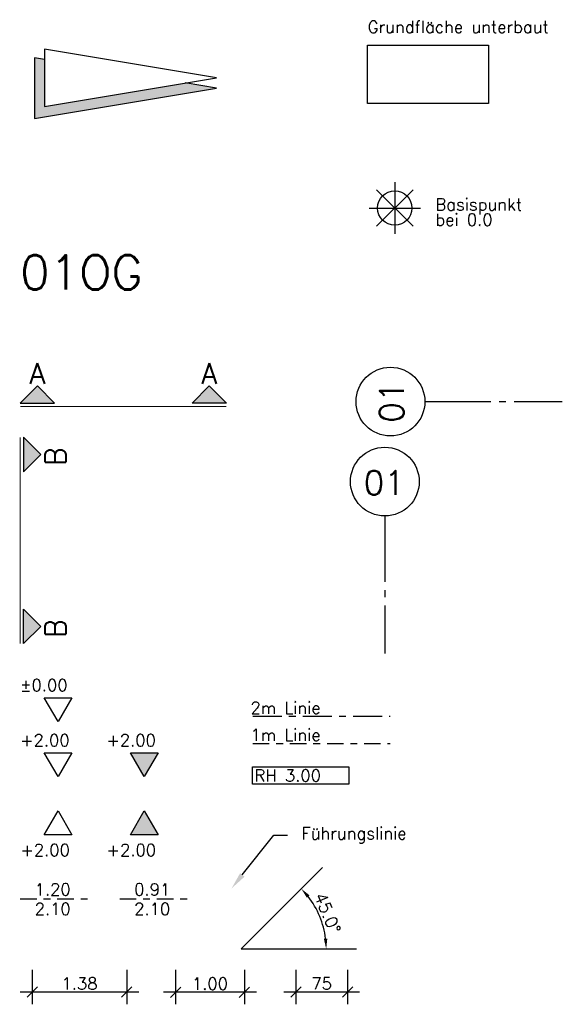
# Model space of a CAD drawing. Extents: x -17.5 to -9.5, y -3.2 to 25.3.
# Tile 2 of 2: x -17.4 to -9.5, y 10.9 to 25.3. Entities that reach past the tile are written whole.
import ezdxf
from ezdxf import colors
from ezdxf.entities.mleader import LeaderData, LeaderLine
from ezdxf.math import Vec2, Vec3

# ---------------------------------------------------------------- set-up
doc = ezdxf.new("R2010")
doc.units = 0
doc.header["$PDMODE"] = 35
doc.header["$PDSIZE"] = -10
for name, pattern in [('ACAD_ISO02W100', [15, 12, -3]), ('ACAD_ISO04W100', [30, 24, -3, 0, -3]), ('ACAD_ISO10W100', [18.5, 12, -3, 0.5, -3])]:
    doc.linetypes.add(name, pattern=pattern)
doc.layers.get('0').update_dxf_attribs({"linetype": 'CONTINUOUS'})
doc.layers.get('Defpoints').update_dxf_attribs({"linetype": 'CONTINUOUS'})
for name, color, linetype in [('A_ACHSE', 8, 'ACAD_ISO10W100'), ('A_BEMASZUNG', 9, 'CONTINUOUS'), ('A_GRUNDFLAECHE_UNTERBAUT', 7, 'CONTINUOUS'), ('A_NORDPFEIL', 7, 'CONTINUOUS'), ('A_SCHNITT', 7, 'ACAD_ISO10W100')]:
    doc.layers.add(name, color=color, linetype=linetype)
doc.layers.add('A_KONSTRUKTIONSLINIEN', color=7, linetype='CONTINUOUS', plot=False)
doc.styles.add('Romans', font='romans.shx')
doc.dimstyles.new('Bem_100_cm', dxfattribs={"dimscale": 0.05, "dimtxt": 3.5, "dimasz": 3, "dimexe": 3.5, "dimexo": 5, "dimgap": 0.75, "dimtad": 1, "dimdec": 0, "dimrnd": 0.005, "dimzin": 4, "dimdsep": 46, "dimtxsty": 'Romans', "dimblk": 'OBLIQUE', "dimcen": 2.5, "dimdle": 3.5, "dimclrd": 256, "dimclre": 256, "dimclrt": 256, "dimadec": 1, "dimazin": 0, "dimtfac": 5, "dimtdec": 0, "dimtix": 1, "dimtmove": 2, "dimatfit": 2, "dimfxl": 6.5, "dimfxlon": 1, "dimtolj": 1, "dimlwd": -1, "dimlwe": -1, "dimarcsym": 0})
doc.dimstyles.new('Bem_100_m', dxfattribs={"dimscale": 0.05, "dimtxt": 3.5, "dimasz": 3, "dimexe": 3.5, "dimexo": 5, "dimgap": 0.75, "dimtad": 1, "dimrnd": 0.0005, "dimzin": 4, "dimdsep": 46, "dimtxsty": 'Romans', "dimblk": 'OBLIQUE', "dimcen": 2.5, "dimdle": 3.5, "dimclrd": 256, "dimclre": 256, "dimclrt": 256, "dimadec": 1, "dimazin": 0, "dimtfac": 5, "dimtix": 1, "dimtmove": 2, "dimatfit": 2, "dimfxl": 6.5, "dimfxlon": 1, "dimtolj": 1, "dimlwd": -1, "dimlwe": -1, "dimarcsym": 0})
doc.dimstyles.new('Winkel_m', dxfattribs={"dimscale": 0.05, "dimtxt": 3.5, "dimasz": 3, "dimexe": 3.5, "dimexo": 5, "dimgap": 0.75, "dimtad": 1, "dimrnd": 0.0005, "dimzin": 4, "dimdsep": 46, "dimtxsty": 'Romans', "dimcen": 2.5, "dimdle": 3.5, "dimclrd": 256, "dimclre": 256, "dimclrt": 256, "dimadec": 1, "dimazin": 0, "dimtfac": 5, "dimtix": 1, "dimtmove": 2, "dimatfit": 2, "dimfxl": 6.5, "dimfxlon": 1, "dimtolj": 1, "dimlwd": -1, "dimlwe": -1, "dimarcsym": 0})

# ---------------------------------------------------------------- blocks, each defined once
blk = doc.blocks.new('Nordpfeil')
at = {"lineweight": 25}
blk.add_hatch(color=256, dxfattribs=at).paths.add_polyline_path([(4.42, 26.5), (3.66, 21.94), (7.06, 1.5), (0.25, 1.5), (0, 0), (8.83, 0)])
for p, q in [((2.9, 26.5), (-1.27, 1.5)), ((7.06, 1.5), (2.9, 26.5)), ((4.42, 26.5), (3.66, 21.94)), ((8.83, 0), (4.42, 26.5)), ((-1.27, 1.5), (7.06, 1.5)), ((0.25, 1.5), (0, 0)), ((0, 0), (8.83, 0))]:
    blk.add_line(p, q, dxfattribs=at)
blk = doc.blocks.new('Kote0.00')
at = {"flags": 128}
blk.add_lwpolyline([(-0.2, 0.346), (0.2, 0.346), (0, 0)], close=True, dxfattribs=at)
at = {"style": 'Romans'}
blk.add_attdef('HÖHENKOTE', (-0.551, 0.44), '', height=0.2, dxfattribs=at)
blk = doc.blocks.new('Kote_o')
at = {"flags": 128}
blk.add_lwpolyline([(-0.2, 0.346), (0.2, 0.346), (0, 0)], close=True, dxfattribs=at)
at = {"style": 'Romans'}
blk.add_attdef('HÖHENKOTE', (-0.551, 0.44), '', height=0.2, dxfattribs=at)
blk = doc.blocks.new('Kote_o_roh')
blk.add_hatch(color=256).paths.add_polyline_path([(0.2, 0.346), (-0.2, 0.346), (0, 0)])
at = {"flags": 128}
blk.add_lwpolyline([(-0.2, 0.346), (0.2, 0.346), (0, 0)], close=True, dxfattribs=at)
at = {"style": 'Romans'}
blk.add_attdef('HÖHENKOTE', (-0.551, 0.44), '', height=0.2, dxfattribs=at)
blk = doc.blocks.new('Kote_u')
at = {"flags": 128}
blk.add_lwpolyline([(0.2, -0.346), (-0.2, -0.346), (0, 0)], close=True, dxfattribs=at)
at = {"style": 'Romans'}
blk.add_attdef('HÖHENKOTE', (-0.549, -0.657), '', height=0.2, dxfattribs=at)
blk = doc.blocks.new('Kote_u_roh')
blk.add_hatch(color=256).paths.add_polyline_path([(0, 0), (-0.2, -0.346), (0.2, -0.346)])
at = {"flags": 128}
blk.add_lwpolyline([(0.2, -0.346), (-0.2, -0.346), (0, 0)], close=True, dxfattribs=at)
at = {"style": 'Romans'}
blk.add_attdef('HÖHENKOTE', (-0.549, -0.657), '', height=0.2, dxfattribs=at)
blk = doc.blocks.new('_Oblique')
at = {"color": 0, "linetype": 'ByBlock', "lineweight": -2}
blk.add_line((-0.5, -0.5), (0.5, 0.5), dxfattribs=at)
blk = doc.blocks.new('*D21')
at = {"layer": 'A_BEMASZUNG', "transparency": 16777216}
for p, q in [((-17.257, 11.439), (-17.257, 10.939)), ((-15.882, 11.439), (-15.882, 10.939)), ((-15.707, 11.114), (-17.432, 11.114))]:
    blk.add_line(p, q, dxfattribs=at)
at = {"layer": 'Defpoints', "color": 0, "transparency": 16777216}
for p in [(-17.257, 12.35), (-15.882, 12.35), (-17.257, 11.114)]:
    blk.add_point(p, dxfattribs=at)
at = {"layer": 'A_BEMASZUNG', "transparency": 16777216, "xscale": 0.15, "yscale": 0.15, "zscale": 0.15, "rotation": 180}
blk.add_blockref('_Oblique', (-17.257, 11.114), dxfattribs=at)
at = {"layer": 'A_BEMASZUNG', "transparency": 16777216, "xscale": 0.15, "yscale": 0.15, "zscale": 0.15}
blk.add_blockref('_Oblique', (-15.882, 11.114), dxfattribs=at)
at = {"layer": 'A_BEMASZUNG', "transparency": 16777216, "insert": (-16.569, 11.239), "char_height": 0.175, "attachment_point": 5, "style": 'Romans'}
blk.add_mtext('\\A1;1.38', dxfattribs=at)
blk = doc.blocks.new('2m Linie')
at = {"linetype": 'ACAD_ISO10W100', "ltscale": 0.035}
blk.add_line((0, 0), (2, 0), dxfattribs=at)
at = {"style": 'Romans'}
blk.add_attdef('METERLINIEN', (-0.034, 0.035), '', height=0.175, dxfattribs=at)
blk = doc.blocks.new('1m Linie')
at = {"linetype": 'ACAD_ISO10W100', "ltscale": 0.02}
blk.add_line((0, 0), (2, 0), dxfattribs=at)
at = {"style": 'Romans'}
blk.add_attdef('METERLINIEN', (-0.034, 0.035), '', height=0.175, dxfattribs=at)
blk = doc.blocks.new('Raumhöhe')
blk.add_lwpolyline([(0, 0.25), (1.4, 0.25), (1.4, 0), (0, 0)], close=True)
at = {"style": 'Romans'}
blk.add_attdef('RAUMHÖHE', (0.028, 0.037), '', height=0.175, dxfattribs=at)
blk = doc.blocks.new('*D22')
at = {"layer": 'A_BEMASZUNG', "transparency": 16777216}
for p, q in [((-15.171, 11.437), (-15.171, 10.937)), ((-14.171, 11.437), (-14.171, 10.937)), ((-13.996, 11.112), (-15.346, 11.112))]:
    blk.add_line(p, q, dxfattribs=at)
at = {"layer": 'Defpoints', "color": 0, "transparency": 16777216}
for p in [(-15.171, 11.736), (-14.171, 11.736), (-15.171, 11.112)]:
    blk.add_point(p, dxfattribs=at)
at = {"layer": 'A_BEMASZUNG', "transparency": 16777216, "xscale": 0.15, "yscale": 0.15, "zscale": 0.15, "rotation": 180}
blk.add_blockref('_Oblique', (-15.171, 11.112), dxfattribs=at)
at = {"layer": 'A_BEMASZUNG', "transparency": 16777216, "xscale": 0.15, "yscale": 0.15, "zscale": 0.15}
blk.add_blockref('_Oblique', (-14.171, 11.112), dxfattribs=at)
at = {"layer": 'A_BEMASZUNG', "transparency": 16777216, "insert": (-14.671, 11.237), "char_height": 0.175, "attachment_point": 5, "style": 'Romans'}
blk.add_mtext('\\A1;1.00', dxfattribs=at)
blk = doc.blocks.new('*D25')
at = {"layer": 'A_BEMASZUNG', "transparency": 16777216}
for p, q in [((-13.42, 11.439), (-13.42, 10.939)), ((-12.67, 11.439), (-12.67, 10.939)), ((-12.495, 11.114), (-13.595, 11.114))]:
    blk.add_line(p, q, dxfattribs=at)
at = {"layer": 'Defpoints', "color": 0, "transparency": 16777216}
for p in [(-13.42, 11.738), (-12.67, 11.738), (-13.42, 11.114)]:
    blk.add_point(p, dxfattribs=at)
at = {"layer": 'A_BEMASZUNG', "transparency": 16777216, "xscale": 0.15, "yscale": 0.15, "zscale": 0.15, "rotation": 180}
blk.add_blockref('_Oblique', (-13.42, 11.114), dxfattribs=at)
at = {"layer": 'A_BEMASZUNG', "transparency": 16777216, "xscale": 0.15, "yscale": 0.15, "zscale": 0.15}
blk.add_blockref('_Oblique', (-12.67, 11.114), dxfattribs=at)
at = {"layer": 'A_BEMASZUNG', "transparency": 16777216, "insert": (-13.045, 11.239), "char_height": 0.175, "attachment_point": 5, "style": 'Romans'}
blk.add_mtext('\\A1;75 ', dxfattribs=at)
blk = doc.blocks.new('Achse')
blk.add_circle((0, 0.5), 0.5)
at = {"style": 'Romans'}
blk.add_attdef('ACHSE', (-0.308, 0.308), '', height=0.35, dxfattribs=at)
blk = doc.blocks.new('Nullpunkt')
for p, q in [((0, 0.375), (0, -0.375)), ((-0.265, -0.265), (0.265, 0.265)), ((0.265, -0.265), (-0.265, 0.265)), ((-0.375, 0), (0.375, 0))]:
    blk.add_line(p, q)
blk.add_circle((0, 0), 0.25)
blk = doc.blocks.new('Achse_V')
blk.add_circle((-0.5, 0), 0.5)
at = {"style": 'Romans'}
blk.add_attdef('ACHSE', (-0.308, -0.308), '', height=0.35, rotation=90, dxfattribs=at)
blk = doc.blocks.new('*D44')
at = {"layer": 'A_BEMASZUNG', "transparency": 16777216}
blk.add_line((-13.219, 12.741), (-13.342, 12.617), dxfattribs=at)
blk.add_arc((-14.218, 11.742), 1.238, 6.9468, 38.0532, dxfattribs=at)
for points in [[(-13.262, 12.488), (-13.224, 12.522), (-13.342, 12.617)], [(-12.964, 11.893), (-13.014, 11.89), (-12.98, 11.742)]]:
    blk.add_solid(points, dxfattribs=at)
at = {"layer": 'Defpoints', "color": 0, "transparency": 16777216}
for p in [(-13.511, 12.449), (-13.022, 12.062), (-14.218, 11.742), (-14.218, 11.742), (-12.54, 11.742)]:
    blk.add_point(p, dxfattribs=at)
at = {"layer": 'A_BEMASZUNG', "transparency": 16777216, "insert": (-12.959, 12.264), "char_height": 0.175, "attachment_point": 5, "rotation": 292.5, "style": 'Romans'}
blk.add_mtext('\\A1;45.0°', dxfattribs=at)

msp = doc.modelspace()

# ---------------------------------------------------------------- hatches: boundary and pattern name
at = {"layer": 'A_SCHNITT'}
for points in [[(-17.432, 19.681), (-16.932, 19.681), (-17.182, 19.931)], [(-14.682, 19.931), (-14.932, 19.681), (-14.432, 19.681)], [(-17.382, 19.183), (-17.382, 18.683), (-17.132, 18.933)], [(-17.132, 16.433), (-17.382, 16.683), (-17.382, 16.183)]]:
    msp.add_hatch(color=256, dxfattribs=at).paths.add_polyline_path(points)

# ---------------------------------------------------------------- linework, layer by layer
at = {"layer": 'A_ACHSE', "linetype": 'ACAD_ISO04W100', "ltscale": 0.04}
for p, q in [((-11.545, 19.702), (-9.545, 19.702)), ((-12.127, 18.039), (-12.127, 16.039))]:
    msp.add_line(p, q, dxfattribs=at)
at = {"layer": 'A_BEMASZUNG'}
for q in [(-13.032, 12.928), (-12.54, 11.742)]:
    msp.add_line((-14.218, 11.742), q, dxfattribs=at)
at = {"layer": 'A_BEMASZUNG', "linetype": 'ACAD_ISO10W100', "ltscale": 0.02}
for p, q in [((-17.432, 12.472), (-16.432, 12.472)), ((-15.984, 12.471), (-14.984, 12.471))]:
    msp.add_line(p, q, dxfattribs=at)
at = {"layer": 'A_GRUNDFLAECHE_UNTERBAUT'}
msp.add_lwpolyline([(-12.379, 24.884), (-10.617, 24.884), (-10.617, 24.038), (-12.379, 24.038)], close=True, dxfattribs=at)
at = {"layer": 'A_SCHNITT', "flags": 128}
for points in [[(-17.432, 19.681), (-16.932, 19.681), (-17.182, 19.931)], [(-14.432, 19.681), (-14.932, 19.681), (-14.682, 19.931)], [(-17.382, 19.183), (-17.382, 18.683), (-17.132, 18.933)], [(-17.382, 16.183), (-17.382, 16.683), (-17.132, 16.433)]]:
    msp.add_lwpolyline(points, close=True, dxfattribs=at)
at = {"layer": 'A_SCHNITT', "ltscale": 0.05, "const_width": 0.015, "flags": 128}
for points in [[(-17.432, 19.631), (-14.432, 19.631)], [(-17.432, 19.183), (-17.432, 16.183)]]:
    msp.add_lwpolyline(points, dxfattribs=at)

# ---------------------------------------------------------------- block references
at = {"layer": 'A_ACHSE', "linetype": 'Continuous'}
for name, p in [('Achse_V', (-11.545, 19.702)), ('Achse', (-12.127, 18.039))]:
    msp.add_blockref(name, p, dxfattribs=at).add_auto_attribs({'ACHSE': '01'})
at = {"layer": 'A_BEMASZUNG'}
ref = msp.add_blockref('Kote0.00', (-16.881, 15.049), dxfattribs=at)
ref.add_attrib('HÖHENKOTE', '%%p0.00 ', (-17.432, 15.49), dxfattribs={"layer": '0', "height": 0.175, "style": 'Romans'})
for name, p, values in [('2m Linie', (-14.048, 15.126), {'METERLINIEN': '2m Linie'}), ('1m Linie', (-14.048, 14.732), {'METERLINIEN': '1m Linie'}), ('Raumhöhe', (-14.051, 14.14), {'RAUMHÖHE': 'RH 3.00'})]:
    msp.add_blockref(name, p, dxfattribs=at).add_auto_attribs(values)
ref = msp.add_blockref('Kote_o', (-16.881, 14.249), dxfattribs=at)
ref.add_attrib('HÖHENKOTE', '+2.00', (-17.432, 14.69), dxfattribs={"layer": '0', "height": 0.175, "style": 'Romans'})
ref = msp.add_blockref('Kote_o_roh', (-15.627, 14.249), dxfattribs=at)
ref.add_attrib('HÖHENKOTE', '+2.00', (-16.178, 14.69), dxfattribs={"layer": '0', "height": 0.175, "style": 'Romans'})
ref = msp.add_blockref('Kote_u', (-16.881, 13.749), dxfattribs=at)
ref.add_attrib('HÖHENKOTE', '+2.00', (-17.429, 13.092), dxfattribs={"layer": '0', "height": 0.175, "style": 'Romans'})
ref = msp.add_blockref('Kote_u_roh', (-15.627, 13.749), dxfattribs=at)
ref.add_attrib('HÖHENKOTE', '+2.00', (-16.175, 13.092), dxfattribs={"layer": '0', "height": 0.175, "style": 'Romans'})
at = {"layer": 'A_KONSTRUKTIONSLINIEN'}
msp.add_blockref('Nullpunkt', (-11.982, 22.517), dxfattribs=at)
at = {"layer": 'A_NORDPFEIL', "xscale": 0.1000000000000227, "yscale": 0.1000000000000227, "zscale": 0.1000000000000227, "rotation": 270}
msp.add_blockref('Nordpfeil', (-17.226, 24.702), dxfattribs=at)

# ---------------------------------------------------------------- texts
at = {"layer": 'A_BEMASZUNG', "linetype": 'ACAD_ISO02W100', "style": 'Romans'}
msp.add_text('01OG', height=0.5, dxfattribs=at).set_placement((-17.432, 21.331))
at = {"layer": 'A_BEMASZUNG', "style": 'Romans'}
for s, p in [('1.20', (-17.222, 12.52)), ('0.91', (-15.774, 12.52)), ('2.10', (-17.222, 12.237)), ('2.10', (-15.774, 12.236))]:
    msp.add_text(s, height=0.175, dxfattribs=at).set_placement(p)
at = {"layer": 'A_GRUNDFLAECHE_UNTERBAUT', "style": 'Romans'}
msp.add_text('Grundfläche unterbaut', height=0.175, dxfattribs=at).set_placement((-12.376, 25.063))
at = {"layer": 'A_KONSTRUKTIONSLINIEN', "style": 'Romans'}
for s, p in [('Basispunkt', (-11.392, 22.483)), ('bei 0.0', (-11.392, 22.26))]:
    msp.add_text(s, height=0.175, dxfattribs=at).set_placement(p)
at = {"layer": 'A_SCHNITT', "style": 'Romans'}
for p in [(-17.299, 19.961), (-14.799, 19.961)]:
    msp.add_text('A', height=0.3, dxfattribs=at).set_placement(p)
for p in [(-16.768, 18.768), (-16.768, 16.268)]:
    msp.add_text('B', height=0.3, rotation=90, dxfattribs=at).set_placement(p)

# ---------------------------------------------------------------- dimensions: what is measured, and where the dimension line sits
at = {"layer": 'A_BEMASZUNG'}
dim = msp.add_angular_dim_2l(base=(-13.022, 12.062), line1=((-14.218, 11.742), (-12.54, 11.742)), line2=((-14.218, 11.742), (-13.511, 12.449)), dimstyle='Winkel_m', dxfattribs=at)
dim.commit()
dim.dimension.update_dxf_attribs({"geometry": '*D44', "text_midpoint": (-12.959, 12.264)})
for base, p1, p2, dimstyle, picture, middle in [((-17.256913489, 11.113709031), (-15.881913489, 12.349730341), (-17.256913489, 12.349730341), 'Bem_100_m', '*D21', (-16.569413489, 11.238709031)), ((-13.42, 11.114), (-12.67, 11.738), (-13.42, 11.738), 'Bem_100_cm', '*D25', (-13.045, 11.239))]:
    dim = msp.add_linear_dim(base=base, p1=p1, p2=p2, dimstyle=dimstyle, dxfattribs=at)
    dim.commit()
    dim.dimension.update_dxf_attribs({"geometry": picture, "text_midpoint": middle})
dim = msp.add_linear_dim(base=(-15.171, 11.112), p1=(-14.171, 11.736), p2=(-15.171, 11.736), dimstyle='Bem_100_m', override={"dimdec": 2}, dxfattribs=at)
dim.commit()
dim.dimension.update_dxf_attribs({"geometry": '*D22', "text_midpoint": (-14.671, 11.237)})

# ---------------------------------------------------------------- leaders
ml = msp.add_multileader_mtext('Standard', dxfattribs=at)
ml.set_content('Führungslinie', color=256, style='Romans')
ml.set_leader_properties()
ml.build(insert=Vec2(0, 0))
ml.multileader.update_dxf_attribs({"text_right_attachment_type": 6, "dogleg_length": 0.2, "arrow_head_size": 0.25})
ctx = ml.context
ctx.base_point, ctx.char_height, ctx.arrow_head_size, ctx.landing_gap_size, ctx.plane_origin = Vec3(-13.542, 13.395), 0.175, 0.25, 0.2, Vec3(-14.356, 12.623)
ctx.right_attachment = 6
notes = []
notes.append((ctx, [(0, (1, 1, 0), (-13.742, 13.395), (1, 0), 0.2, [(0, [(-14.356, 12.623)], 0, [])])]))
ctx.mtext.insert, ctx.mtext.flow_direction = Vec3(-13.342, 13.511), 5
for ctx, leaders in notes:
    for number, flags, end, landing, length, lines in leaders:
        leader = LeaderData()
        leader.index, (leader.has_last_leader_line, leader.has_dogleg_vector, leader.attachment_direction) = number, flags
        leader.last_leader_point, leader.dogleg_vector, leader.dogleg_length = Vec3(end), Vec3(landing), length
        for number, points, colour, breaks in lines:
            line = LeaderLine()
            line.index, line.vertices, line.color, line.breaks = number, Vec3.list(points), colors.encode_raw_color(colour), breaks
            leader.lines.append(line)
        ctx.leaders.append(leader)

doc.saveas('drawing.dxf')
